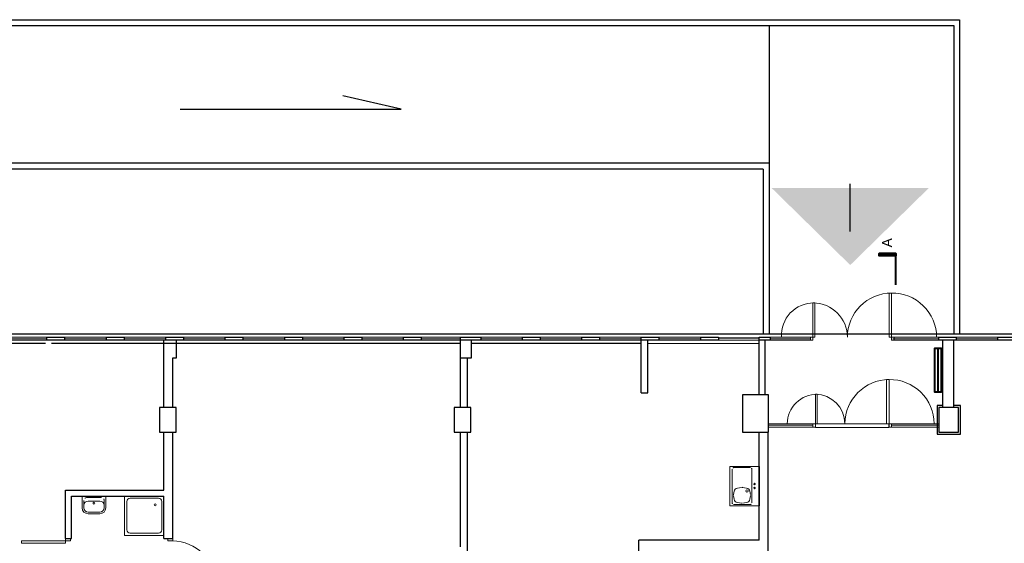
# Model space of a CAD drawing. Header units: millimetres. Extents: x 6612728327 to 6612744462, y 5733542327 to 5733552841.
# Tile 70 of 123: x 6612736881 to 6612738886, y 5733547299 to 5733548364. Entities that reach past the tile are written whole.
import ezdxf

# ---------------------------------------------------------------- set-up
doc = ezdxf.new("R2010")
doc.units = ezdxf.units.MM
doc.header["$MEASUREMENT"] = 0
for name, color, linetype in [('!!!!_SCIANY GRUBE', 7, 'Continuous'), ('A-ARM', 7, 'Continuous'), ('A_AKCENT', 7, 'Continuous'), ('A_SCIANY PROJ. wewn', 7, 'Continuous'), ('dwa_DRZWI', 7, 'Continuous'), ('dwa_funkcja_komunikacja', 7, 'Continuous'), ('dwa_TEXT_50', 7, 'Continuous'), ('INST_CO', 7, 'Continuous'), ('inw_WIDOK', 7, 'Continuous'), ('STOLARKAOKIENNA', 7, 'Continuous'), ('WIDOK', 7, 'Continuous'), ('WYPOSAZ', 7, 'Continuous')]:
    doc.layers.add(name, color=color, linetype=linetype)
doc.styles.add('GENERATED_STYLE_1', font='arial.ttf')

msp = doc.modelspace()

# ---------------------------------------------------------------- hatches: boundary and pattern name
at = {"layer": 'A_AKCENT', "linetype": 'Continuous', "lineweight": 40}
msp.add_hatch(color=7, dxfattribs=at).paths.add_polyline_path([(6612738571.854866, 5733547864.75943), (6612738411.854866, 5733548021.493234), (6612738731.854866, 5733548021.493234)])

# ---------------------------------------------------------------- linework, layer by layer
at = {"layer": '!!!!_SCIANY GRUBE', "color": 7, "lineweight": 30}
for p, q in [((6612737174.516486, 5733547574.844686), (6612737174.516486, 5733547711.844687)), ((6612737174.516486, 5733547574.844686), (6612737174.516486, 5733547711.844687)), ((6612737200.516487, 5733547675.844687), (6612737200.516487, 5733547711.844687)), ((6612737200.516487, 5733547675.844687), (6612737200.516487, 5733547711.844687)), ((6612737778.516487, 5733547675.844687), (6612737778.516487, 5733547711.844687)), ((6612737778.516487, 5733547675.844687), (6612737778.516487, 5733547711.844687)), ((6612737800.516487, 5733547675.844687), (6612737800.516487, 5733547711.844687)), ((6612737800.516487, 5733547675.844687), (6612737800.516487, 5733547711.844687)), ((6612738146.516488, 5733547604.844687), (6612738146.516488, 5733547711.844687)), ((6612738146.516488, 5733547604.844687), (6612738146.516488, 5733547711.844687)), ((6612738159.516488, 5733547604.844687), (6612738159.516488, 5733547711.844687)), ((6612738386.656342, 5733547600.544987), (6612738386.656342, 5733547711.844687)), ((6612738386.656342, 5733547600.544987), (6612738386.656342, 5733547711.844687)), ((6612738398.516489, 5733547600.844687), (6612738398.516489, 5733547711.844687)), ((6612738398.516489, 5733547600.844687), (6612738398.516489, 5733547711.844687)), ((6612738760.516489, 5733547574.844686), (6612738760.516489, 5733547711.844687)), ((6612738760.516489, 5733547574.844686), (6612738760.516489, 5733547711.844687)), ((6612738782.516489, 5733547574.844686), (6612738782.516489, 5733547711.844687)), ((6612738782.516489, 5733547574.844686), (6612738782.516489, 5733547711.844687)), ((6612738159.516488, 5733547604.844687), (6612738159.516488, 5733547705.844687)), ((6612737192.516487, 5733547574.844686), (6612737192.516487, 5733547675.844687)), ((6612737192.516487, 5733547675.844687), (6612737200.516487, 5733547675.844687)), ((6612737192.516487, 5733547574.844686), (6612737192.516487, 5733547675.844687)), ((6612737192.516487, 5733547675.844687), (6612737200.516487, 5733547675.844687)), ((6612737778.516487, 5733547675.844687), (6612737800.516487, 5733547675.844687)), ((6612737778.516487, 5733547675.844687), (6612737800.516487, 5733547675.844687)), ((6612737174.516486, 5733547406.844686), (6612737174.516486, 5733547524.844686)), ((6612737174.516486, 5733547406.844686), (6612737174.516486, 5733547524.844686)), ((6612737192.516487, 5733547308.844686), (6612737192.516487, 5733547524.844686)), ((6612737192.516487, 5733547308.844686), (6612737192.516487, 5733547524.844686)), ((6612738386.565066, 5733547304.844686), (6612738386.565066, 5733547524.844686)), ((6612738386.565066, 5733547304.844686), (6612738386.565066, 5733547524.844686)), ((6612738386.565066, 5733547304.844686), (6612738386.565066, 5733547524.844686)), ((6612738386.565066, 5733547304.844686), (6612738386.565066, 5733547524.844686)), ((6612738404.516489, 5733547147.844687), (6612738404.516489, 5733547524.844686)), ((6612738404.516489, 5733547180.844686), (6612738404.516489, 5733547524.844686)), ((6612737174.516486, 5733547308.844686), (6612737174.516486, 5733547394.844687)), ((6612737174.516486, 5733547308.844686), (6612737174.516486, 5733547394.844687)), ((6612738141.656342, 5733547269.844686), (6612738141.656342, 5733547304.844686)), ((6612738386.565066, 5733547304.844686), (6612738141.656342, 5733547304.844686)), ((6612738141.656342, 5733547269.844686), (6612738141.656342, 5733547304.844686)), ((6612738386.565066, 5733547304.844686), (6612738141.656342, 5733547304.844686))]:
    msp.add_line(p, q, dxfattribs=at)
for points in [[(6612736972.516486, 5733547711.844687), (6612736936.516486, 5733547711.844687), (6612736936.516486, 5733547717.844687), (6612736972.516486, 5733547717.844687)], [(6612736972.516486, 5733547711.844687), (6612736936.516486, 5733547711.844687), (6612736936.516486, 5733547717.844687), (6612736972.516486, 5733547717.844687)], [(6612737093.516486, 5733547711.844687), (6612737057.516487, 5733547711.844687), (6612737057.516487, 5733547717.844687), (6612737093.516486, 5733547717.844687)], [(6612737093.516486, 5733547711.844687), (6612737057.516487, 5733547711.844687), (6612737057.516487, 5733547717.844687), (6612737093.516486, 5733547717.844687)], [(6612737214.516486, 5733547711.844687), (6612737178.516486, 5733547711.844687), (6612737178.516486, 5733547717.844687), (6612737214.516486, 5733547717.844687)], [(6612737214.516486, 5733547711.844687), (6612737178.516486, 5733547711.844687), (6612737178.516486, 5733547717.844687), (6612737214.516486, 5733547717.844687)], [(6612737335.516487, 5733547711.844687), (6612737299.516487, 5733547711.844687), (6612737299.516487, 5733547717.844687), (6612737335.516487, 5733547717.844687)], [(6612737335.516487, 5733547711.844687), (6612737299.516487, 5733547711.844687), (6612737299.516487, 5733547717.844687), (6612737335.516487, 5733547717.844687)], [(6612737456.516486, 5733547711.844687), (6612737420.516487, 5733547711.844687), (6612737420.516487, 5733547717.844687), (6612737456.516486, 5733547717.844687)], [(6612737456.516486, 5733547711.844687), (6612737420.516487, 5733547711.844687), (6612737420.516487, 5733547717.844687), (6612737456.516486, 5733547717.844687)], [(6612737577.516487, 5733547711.844687), (6612737541.516487, 5733547711.844687), (6612737541.516487, 5733547717.844687), (6612737577.516487, 5733547717.844687)], [(6612737577.516487, 5733547711.844687), (6612737541.516487, 5733547711.844687), (6612737541.516487, 5733547717.844687), (6612737577.516487, 5733547717.844687)], [(6612737698.516487, 5733547711.844687), (6612737662.516487, 5733547711.844687), (6612737662.516487, 5733547717.844687), (6612737698.516487, 5733547717.844687)], [(6612737698.516487, 5733547711.844687), (6612737662.516487, 5733547711.844687), (6612737662.516487, 5733547717.844687), (6612737698.516487, 5733547717.844687)], [(6612737819.516488, 5733547711.844687), (6612737778.516487, 5733547711.844687), (6612737778.516487, 5733547717.844687), (6612737819.516488, 5733547717.844687)], [(6612737819.516488, 5733547711.844687), (6612737778.516487, 5733547711.844687), (6612737778.516487, 5733547717.844687), (6612737819.516488, 5733547717.844687)], [(6612737940.516487, 5733547711.844687), (6612737904.516488, 5733547711.844687), (6612737904.516488, 5733547717.844687), (6612737940.516487, 5733547717.844687)], [(6612737940.516487, 5733547711.844687), (6612737904.516488, 5733547711.844687), (6612737904.516488, 5733547717.844687), (6612737940.516487, 5733547717.844687)], [(6612738061.516488, 5733547711.844687), (6612738025.516487, 5733547711.844687), (6612738025.516487, 5733547717.844687), (6612738061.516488, 5733547717.844687)], [(6612738061.516488, 5733547711.844687), (6612738025.516487, 5733547711.844687), (6612738025.516487, 5733547717.844687), (6612738061.516488, 5733547717.844687)], [(6612738182.516488, 5733547711.844687), (6612738146.516488, 5733547711.844687), (6612738146.516488, 5733547717.844687), (6612738182.516488, 5733547717.844687)], [(6612738182.516488, 5733547711.844687), (6612738146.516488, 5733547711.844687), (6612738146.516488, 5733547717.844687), (6612738182.516488, 5733547717.844687)], [(6612738303.516488, 5733547711.844687), (6612738267.516488, 5733547711.844687), (6612738267.516488, 5733547717.844687), (6612738303.516488, 5733547717.844687)], [(6612738303.516488, 5733547711.844687), (6612738267.516488, 5733547711.844687), (6612738267.516488, 5733547717.844687), (6612738303.516488, 5733547717.844687)], [(6612738408.516488, 5733547711.844687), (6612738386.656342, 5733547711.844687), (6612738386.656342, 5733547717.844687), (6612738408.516488, 5733547717.844687)], [(6612738408.516488, 5733547711.844687), (6612738386.656342, 5733547711.844687), (6612738386.656342, 5733547717.844687), (6612738408.516488, 5733547717.844687)], [(6612738787.516489, 5733547711.844687), (6612738752.516488, 5733547711.844687), (6612738752.516488, 5733547717.844687), (6612738787.516489, 5733547717.844687)], [(6612738787.516489, 5733547711.844687), (6612738752.516488, 5733547711.844687), (6612738752.516488, 5733547717.844687), (6612738787.516489, 5733547717.844687)], [(6612738787.516489, 5733547711.844687), (6612738752.516488, 5733547711.844687), (6612738752.516488, 5733547717.844687), (6612738787.516489, 5733547717.844687)], [(6612738787.516489, 5733547711.844687), (6612738752.516488, 5733547711.844687), (6612738752.516488, 5733547717.844687), (6612738787.516489, 5733547717.844687)], [(6612738908.516489, 5733547711.844687), (6612738872.516489, 5733547711.844687), (6612738872.516489, 5733547717.844687), (6612738908.516489, 5733547717.844687)], [(6612738908.516489, 5733547711.844687), (6612738872.516489, 5733547711.844687), (6612738872.516489, 5733547717.844687), (6612738908.516489, 5733547717.844687)], [(6612738352.516488, 5733547524.844686), (6612738405.516488, 5733547524.844686), (6612738405.516488, 5733547600.844687), (6612738352.516488, 5733547600.844687)], [(6612738352.516488, 5733547524.844686), (6612738405.516488, 5733547524.844686), (6612738405.516488, 5733547600.844687), (6612738352.516488, 5733547600.844687)], [(6612737165.516487, 5733547524.844686), (6612737199.516487, 5733547524.844686), (6612737199.516487, 5733547574.844686), (6612737165.516487, 5733547574.844686)], [(6612737165.516487, 5733547524.844686), (6612737199.516487, 5733547524.844686), (6612737199.516487, 5733547574.844686), (6612737165.516487, 5733547574.844686)], [(6612737765.516487, 5733547524.844686), (6612737799.516487, 5733547524.844686), (6612737799.516487, 5733547574.844686), (6612737765.516487, 5733547574.844686)], [(6612737765.516487, 5733547524.844686), (6612737799.516487, 5733547524.844686), (6612737799.516487, 5733547574.844686), (6612737765.516487, 5733547574.844686)], [(6612738752.516488, 5733547524.844686), (6612738792.516489, 5733547524.844686), (6612738792.516489, 5733547574.844686), (6612738752.516488, 5733547574.844686)], [(6612738752.516488, 5733547524.844686), (6612738792.516489, 5733547524.844686), (6612738792.516489, 5733547574.844686), (6612738752.516488, 5733547574.844686)]]:
    msp.add_lwpolyline(points, close=True, dxfattribs=at)
for points in [[(6612738386.565066, 5733547600.844687), (6612738386.656342, 5733547711.844687)], [(6612737778.516487, 5733547574.844686), (6612737778.516487, 5733547675.844687)], [(6612737792.565065, 5733547574.844686), (6612737792.565065, 5733547675.844687)], [(6612738146.516488, 5733547604.844687), (6612738159.516488, 5733547604.844687)], [(6612738146.516488, 5733547604.844687), (6612738159.516488, 5733547604.844687)], [(6612738760.516489, 5733547578.844687), (6612738748.516489, 5733547578.844687), (6612738748.516489, 5733547520.844687), (6612738796.516489, 5733547520.844687), (6612738796.516489, 5733547578.844687), (6612738782.516489, 5733547578.844687)], [(6612737778.516487, 5733547291.844687), (6612737778.516487, 5733547524.844686)], [(6612737792.565065, 5733547174.844686), (6612737792.565065, 5733547524.844686)], [(6612738386.565066, 5733547336.448327), (6612738386.565066, 5733547524.844686)], [(6612738386.565066, 5733547336.448327), (6612738386.565066, 5733547524.844686)], [(6612736974.516486, 5733547308.844686), (6612736974.516486, 5733547406.844686), (6612737174.516486, 5733547406.844686)], [(6612736986.516486, 5733547308.844686), (6612736986.516486, 5733547394.844686), (6612737174.516486, 5733547394.844686)], [(6612736974.516486, 5733547308.844686), (6612736986.516486, 5733547308.844686)], [(6612737174.516486, 5733547308.844686), (6612737192.516487, 5733547308.844686)]]:
    msp.add_lwpolyline(points, dxfattribs=at)
at = {"layer": 'A-ARM', "color": 7, "lineweight": 18}
for p, q in [((6612738327.012122, 5733547375.29174), (6612738327.012122, 5733547455.29174)), ((6612738327.012122, 5733547455.29174), (6612738387.012121, 5733547455.29174)), ((6612738327.012122, 5733547375.29174), (6612738327.012122, 5733547455.29174)), ((6612738327.012122, 5733547455.29174), (6612738387.012121, 5733547455.29174)), ((6612738331.512121, 5733547449.79174), (6612738331.512121, 5733547380.79174)), ((6612738331.512121, 5733547449.79174), (6612738331.512121, 5733547380.79174)), ((6612738368.512121, 5733547452.791741), (6612738334.512121, 5733547452.791741)), ((6612738368.512121, 5733547452.791741), (6612738334.512121, 5733547452.791741)), ((6612738371.512122, 5733547449.79174), (6612738371.512122, 5733547380.79174)), ((6612738371.512122, 5733547449.79174), (6612738371.512122, 5733547380.79174)), ((6612738387.012121, 5733547455.29174), (6612738387.012121, 5733547375.29174)), ((6612738387.012121, 5733547455.29174), (6612738387.012121, 5733547375.29174)), ((6612738342.061494, 5733547411.216637), (6612738350.19693, 5733547412.572542)), ((6612738342.061494, 5733547411.216637), (6612738350.19693, 5733547412.572542)), ((6612738352.827313, 5733547412.572542), (6612738360.962749, 5733547411.216637)), ((6612738352.827313, 5733547412.572542), (6612738360.962749, 5733547411.216637)), ((6612738359.575332, 5733547411.447872), (6612738359.575406, 5733547411.447861)), ((6612738359.575332, 5733547411.447872), (6612738359.575406, 5733547411.447861)), ((6612737094.516486, 5733547314.844686), (6612737094.516486, 5733547394.844686)), ((6612737094.516486, 5733547394.844686), (6612737174.516486, 5733547394.844686)), ((6612737105.627598, 5733547390.400241), (6612737163.405375, 5733547390.400241)), ((6612737174.516486, 5733547394.844686), (6612737174.516486, 5733547314.844686)), ((6612738334.272319, 5733547397.972824), (6612738335.505726, 5733547404.756569)), ((6612738334.272319, 5733547397.972824), (6612738335.505726, 5733547404.756569)), ((6612738335.505726, 5733547388.326914), (6612738334.272319, 5733547395.110658)), ((6612738335.505726, 5733547388.326914), (6612738334.272319, 5733547395.110658)), ((6612738367.518517, 5733547404.756569), (6612738368.751925, 5733547397.972824)), ((6612738367.518517, 5733547404.756569), (6612738368.751925, 5733547397.972824)), ((6612738368.751925, 5733547395.110658), (6612738367.518517, 5733547388.326914)), ((6612738368.751925, 5733547395.110658), (6612738367.518517, 5733547388.326914)), ((6612737098.960931, 5733547325.955797), (6612737098.960931, 5733547383.733574)), ((6612737170.072042, 5733547383.733574), (6612737170.072042, 5733547325.955797)), ((6612738387.012121, 5733547375.29174), (6612738327.012122, 5733547375.29174)), ((6612738387.012121, 5733547375.29174), (6612738327.012122, 5733547375.29174)), ((6612738368.512121, 5733547377.791741), (6612738334.512121, 5733547377.791741)), ((6612738368.512121, 5733547377.791741), (6612738334.512121, 5733547377.791741)), ((6612738350.19693, 5733547380.51094), (6612738342.061494, 5733547381.866845)), ((6612738350.19693, 5733547380.51094), (6612738342.061494, 5733547381.866845)), ((6612738360.962749, 5733547381.866845), (6612738352.827313, 5733547380.51094)), ((6612738360.962749, 5733547381.866845), (6612738352.827313, 5733547380.51094)), ((6612737174.516486, 5733547314.844686), (6612737094.516486, 5733547314.844686)), ((6612737163.405375, 5733547319.28913), (6612737105.627598, 5733547319.28913))]:
    msp.add_line(p, q, dxfattribs=at)
for centre, radius in [((6612738361.512121, 5733547405.291741), 2.5), ((6612738361.512121, 5733547405.291741), 2.5), ((6612738377.012122, 5733547419.29174), 1.5), ((6612738377.012122, 5733547419.29174), 1.5), ((6612738377.012122, 5733547411.291741), 1.5), ((6612738377.012122, 5733547411.291741), 1.5), ((6612737156.738709, 5733547377.066909), 2.222222)]:
    msp.add_circle(centre, radius, dxfattribs=at)
for centre, radius, start, end in [((6612738334.512121, 5733547449.791741), 3, 90, 180), ((6612738334.512121, 5733547449.791741), 3, 90, 180), ((6612738368.512121, 5733547449.79174), 3, 0, 90), ((6612738368.512121, 5733547449.79174), 3, 0, 90), ((6612738343.376686, 5733547403.325484), 8, 99.462052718, 169.694860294), ((6612738343.376686, 5733547403.325484), 8, 99.462052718, 169.694860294), ((6612738351.512122, 5733547404.681391), 8, 80.537947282, 99.462052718), ((6612738351.512122, 5733547404.681391), 8, 80.537947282, 99.462052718), ((6612738359.647557, 5733547403.325484), 8, 10.305139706, 80.537947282), ((6612738359.647557, 5733547403.325484), 8, 10.305139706, 80.537947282), ((6612737105.627598, 5733547383.733574), 6.666667, 90, 180), ((6612737163.405375, 5733547383.733574), 6.666667, 0, 90), ((6612738342.143278, 5733547396.54174), 8, 169.695397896, 190.304602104), ((6612738342.143278, 5733547396.54174), 8, 169.695397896, 190.304602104), ((6612738343.376686, 5733547389.757998), 8, 190.305139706, 260.537947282), ((6612738343.376686, 5733547389.757998), 8, 190.305139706, 260.537947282), ((6612738359.647557, 5733547389.757998), 8, 279.462052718, 349.694860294), ((6612738359.647557, 5733547389.757998), 8, 279.462052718, 349.694860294), ((6612738360.880965, 5733547396.54174), 8, 349.695397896, 10.304602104), ((6612738360.880965, 5733547396.54174), 8, 349.695397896, 10.304602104), ((6612738334.512121, 5733547380.79174), 3, 180, 270), ((6612738334.512121, 5733547380.79174), 3, 180, 270), ((6612738351.512122, 5733547388.40209), 8, 260.537947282, 279.462052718), ((6612738351.512122, 5733547388.40209), 8, 260.537947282, 279.462052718), ((6612738368.512122, 5733547380.791741), 3, 270, 0), ((6612738368.512122, 5733547380.791741), 3, 270, 0), ((6612737105.627598, 5733547325.955797), 6.666667, 180, 270), ((6612737163.405375, 5733547325.955797), 6.666667, 270, 0)]:
    msp.add_arc(centre, radius, start, end, dxfattribs=at)
at = {"layer": 'A_SCIANY PROJ. wewn', "color": 7, "lineweight": 30, "flags": 128}
msp.add_lwpolyline([(6612738571.854866, 5733547932.762307), (6612738571.854866, 5733548029.679443)], dxfattribs=at)
at = {"layer": 'dwa_DRZWI', "color": 7, "lineweight": 20}
for p, q in [((6612738651.016488, 5733547717.844668), (6612738651.016167, 5733547807.844687)), ((6612738656.016167, 5733547807.844687), (6612738656.016488, 5733547717.844687)), ((6612738496.016739, 5733547787.844687), (6612738496.016489, 5733547717.844687)), ((6612738499.905377, 5733547717.844672), (6612738499.905628, 5733547787.844687)), ((6612738491.016488, 5733547717.844687), (6612738408.516488, 5733547717.844687)), ((6612738491.016488, 5733547717.844687), (6612738408.516488, 5733547717.844687)), ((6612738491.016488, 5733547714.844687), (6612738408.516488, 5733547714.844687)), ((6612738491.016488, 5733547714.844687), (6612738408.516488, 5733547714.844687)), ((6612738491.016488, 5733547711.844687), (6612738408.516488, 5733547711.844687)), ((6612738491.016488, 5733547711.844687), (6612738408.516488, 5733547711.844687)), ((6612738496.016489, 5733547717.844687), (6612738499.905377, 5733547717.844672)), ((6612738656.016488, 5733547717.844687), (6612738651.016488, 5733547717.844668)), ((6612738752.516488, 5733547717.844687), (6612738658.516489, 5733547717.844687)), ((6612738752.516488, 5733547717.844687), (6612738658.516489, 5733547717.844687)), ((6612738752.516488, 5733547714.844687), (6612738658.516489, 5733547714.844687)), ((6612738752.516488, 5733547714.844687), (6612738658.516489, 5733547714.844687)), ((6612738752.516488, 5733547711.844687), (6612738658.516489, 5733547711.844687)), ((6612738752.516488, 5733547711.844687), (6612738658.516489, 5733547711.844687)), ((6612738646.016489, 5733547541.844668), (6612738646.016167, 5733547631.844686)), ((6612738651.016167, 5733547631.844686), (6612738651.016488, 5733547541.844686)), ((6612738501.016703, 5733547601.844697), (6612738501.016489, 5733547541.844696)), ((6612738504.349822, 5733547541.844685), (6612738504.350037, 5733547601.844697)), ((6612738501.016489, 5733547541.844686), (6612738405.516488, 5733547541.844686)), ((6612738501.016489, 5733547541.844686), (6612738405.516488, 5733547541.844686)), ((6612738496.016489, 5733547538.844687), (6612738405.516488, 5733547538.844687)), ((6612738501.016489, 5733547534.844687), (6612738405.516488, 5733547534.844687)), ((6612738501.016489, 5733547534.844687), (6612738405.516488, 5733547534.844687)), ((6612738501.016489, 5733547541.844696), (6612738504.349822, 5733547541.844685)), ((6612738651.016488, 5733547541.844686), (6612738646.016489, 5733547541.844668)), ((6612738752.516488, 5733547541.844686), (6612738651.016488, 5733547541.844686)), ((6612738752.516488, 5733547541.844686), (6612738651.016488, 5733547541.844686)), ((6612738752.516488, 5733547534.844687), (6612738651.016488, 5733547534.844687)), ((6612738752.516488, 5733547534.844687), (6612738651.016488, 5733547534.844687)), ((6612738752.516488, 5733547538.844687), (6612738656.016488, 5733547538.844687)), ((6612738752.516488, 5733547538.844687), (6612738656.016488, 5733547538.844687))]:
    msp.add_line(p, q, dxfattribs=at)
for points in [[(6612738651.016167, 5733547807.844687), (6612738656.016167, 5733547807.844687)], [(6612738499.905628, 5733547787.844687), (6612738496.016739, 5733547787.844687)], [(6612738491.016488, 5733547717.844687), (6612738491.016488, 5733547711.844687)], [(6612738661.016488, 5733547717.844687), (6612738661.016488, 5733547711.844687)], [(6612738646.016167, 5733547631.844686), (6612738651.016167, 5733547631.844686)], [(6612738504.350037, 5733547601.844697), (6612738501.016703, 5733547601.844697)], [(6612738656.016488, 5733547541.844686), (6612738656.016488, 5733547534.844687)]]:
    msp.add_lwpolyline(points, dxfattribs=at)
for points in [[(6612738491.016488, 5733547711.844687), (6612738491.016488, 5733547717.844687), (6612738496.016489, 5733547717.844687), (6612738496.016489, 5733547711.844687)], [(6612738656.016488, 5733547711.844687), (6612738656.016488, 5733547717.844687), (6612738661.016488, 5733547717.844687), (6612738661.016488, 5733547711.844687)], [(6612738496.016489, 5733547534.844687), (6612738496.016489, 5733547541.844686), (6612738501.016489, 5733547541.844686), (6612738501.016489, 5733547534.844687)], [(6612738651.016488, 5733547534.844687), (6612738651.016488, 5733547541.844686), (6612738656.016488, 5733547541.844686), (6612738656.016488, 5733547534.844687)], [(6612736974.516486, 5733547308.844667), (6612736984.516487, 5733547308.844686), (6612736984.516495, 5733547303.844686), (6612736974.516495, 5733547303.844668)], [(6612737192.516316, 5733547303.844686), (6612737182.516316, 5733547303.844668), (6612737182.516308, 5733547308.844667), (6612737192.516308, 5733547308.844686)], [(6612736884.472898, 5733547303.844507), (6612736974.516495, 5733547303.844668), (6612736974.516504, 5733547298.844668), (6612736884.472907, 5733547298.844507)]]:
    msp.add_lwpolyline(points, close=True, dxfattribs=at)
for centre, radius, start, end in [((6612738656.016488, 5733547717.844687), 90, 90, 180), ((6612738657.579339, 5733547717.823558), 90.034725, 0.173760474, 90.995069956), ((6612738497.573823, 5733547722.268131), 65.577699, 89.6617678, 183.67224831), ((6612738496.016488, 5733547717.844687), 70, 0, 90), ((6612738651.016488, 5733547541.844686), 90, 90, 180), ((6612738652.579339, 5733547541.823531), 90.034725, 0.173760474, 90.995069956), ((6612738503.743976, 5733547541.844574), 60, 89.004930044, 179.826239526), ((6612738501.016488, 5733547541.844697), 60, 0, 90), ((6612737189.423148, 5733547210.370453), 93.525397, 5.237022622, 88.104682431)]:
    msp.add_arc(centre, radius, start, end, dxfattribs=at)
at = {"layer": 'dwa_funkcja_komunikacja', "color": 7, "lineweight": 18}
msp.add_lwpolyline([(6612738650.470517, 5733547542.101957), (6612738500.798838, 5733547542.101957), (6612738500.798838, 5733547534.617123), (6612738650.470517, 5733547534.617123)], close=True, dxfattribs=at)
at = {"layer": 'dwa_TEXT_50', "color": 7, "lineweight": 40}
msp.add_lwpolyline([(6612738664.565747, 5733547824.871577), (6612738664.565648, 5733547888.221732), (6612738630.52141, 5733547888.22168)], dxfattribs=at)
msp.add_lwpolyline([(6612738664.565648, 5733547888.221732), (6612738664.565655, 5733547883.361849), (6612738630.521418, 5733547883.361795), (6612738630.52141, 5733547888.22168)], close=True, dxfattribs=at)
at = {"layer": 'INST_CO', "color": 7, "lineweight": 40}
msp.add_lwpolyline([(6612738750.625799, 5733547606.654656), (6612738757.735109, 5733547606.654656), (6612738757.735109, 5733547695.055834), (6612738743.516489, 5733547695.055834), (6612738743.516489, 5733547606.654656), (6612738750.625799, 5733547606.654656), (6612738750.625799, 5733547695.055834)], dxfattribs=at)
at = {"layer": 'inw_WIDOK', "color": 7, "lineweight": 30}
for p, q in [((6612736576.516485, 5733548363.844687), (6612738794.516489, 5733548363.844687)), ((6612736576.516485, 5733548351.844687), (6612738782.516488, 5733548351.844687)), ((6612738782.516488, 5733548351.844687), (6612738782.516488, 5733547724.844687)), ((6612738794.516489, 5733548363.844687), (6612738794.516489, 5733547724.844687)), ((6612738406.516488, 5733548071.844687), (6612736576.516485, 5733548071.844687)), ((6612738406.516488, 5733548071.844687), (6612738406.516488, 5733547724.844687)), ((6612738394.516488, 5733548059.844687), (6612736576.516485, 5733548059.844687)), ((6612738394.516488, 5733548059.844687), (6612738394.516488, 5733547724.844687))]:
    msp.add_line(p, q, dxfattribs=at)
at = {"layer": 'inw_WIDOK', "color": 7, "lineweight": 18}
msp.add_line((6612738406.516488, 5733548351.844687), (6612738406.516488, 5733548071.844687), dxfattribs=at)
at = {"layer": 'inw_WIDOK', "color": 7, "flags": 128}
msp.add_lwpolyline([(6612737207.789583, 5733548182.148584), (6612737657.485327, 5733548182.148584), (6612737538.813932, 5733548208.822907)], dxfattribs=at)
at = {"layer": 'STOLARKAOKIENNA', "color": 7, "lineweight": 18}
for p, q in [((6612736936.516486, 5733547717.844687), (6612736851.516486, 5733547717.844687)), ((6612736936.516486, 5733547717.844687), (6612736851.516486, 5733547717.844687)), ((6612736936.516486, 5733547714.844687), (6612736851.516486, 5733547714.844687)), ((6612736936.516486, 5733547714.844687), (6612736851.516486, 5733547714.844687)), ((6612736936.516486, 5733547711.844687), (6612736851.516486, 5733547711.844687)), ((6612736936.516486, 5733547711.844687), (6612736851.516486, 5733547711.844687)), ((6612737057.516487, 5733547717.844687), (6612736972.516486, 5733547717.844687)), ((6612737057.516487, 5733547717.844687), (6612736972.516486, 5733547717.844687)), ((6612737057.516487, 5733547714.844687), (6612736972.516486, 5733547714.844687)), ((6612737057.516487, 5733547714.844687), (6612736972.516486, 5733547714.844687)), ((6612737057.516487, 5733547711.844687), (6612736972.516486, 5733547711.844687)), ((6612737057.516487, 5733547711.844687), (6612736972.516486, 5733547711.844687)), ((6612737178.516486, 5733547717.844687), (6612737093.516486, 5733547717.844687)), ((6612737178.516486, 5733547717.844687), (6612737093.516486, 5733547717.844687)), ((6612737178.516486, 5733547714.844687), (6612737093.516486, 5733547714.844687)), ((6612737178.516486, 5733547714.844687), (6612737093.516486, 5733547714.844687)), ((6612737178.516486, 5733547711.844687), (6612737093.516486, 5733547711.844687)), ((6612737178.516486, 5733547711.844687), (6612737093.516486, 5733547711.844687)), ((6612737299.516487, 5733547717.844687), (6612737214.516486, 5733547717.844687)), ((6612737299.516487, 5733547717.844687), (6612737214.516486, 5733547717.844687)), ((6612737299.516487, 5733547714.844687), (6612737214.516486, 5733547714.844687)), ((6612737299.516487, 5733547714.844687), (6612737214.516486, 5733547714.844687)), ((6612737299.516487, 5733547711.844687), (6612737214.516486, 5733547711.844687)), ((6612737299.516487, 5733547711.844687), (6612737214.516486, 5733547711.844687)), ((6612737420.516487, 5733547717.844687), (6612737335.516487, 5733547717.844687)), ((6612737420.516487, 5733547717.844687), (6612737335.516487, 5733547717.844687)), ((6612737420.516487, 5733547714.844687), (6612737335.516487, 5733547714.844687)), ((6612737420.516487, 5733547714.844687), (6612737335.516487, 5733547714.844687)), ((6612737420.516487, 5733547711.844687), (6612737335.516487, 5733547711.844687)), ((6612737420.516487, 5733547711.844687), (6612737335.516487, 5733547711.844687)), ((6612737541.516487, 5733547717.844687), (6612737456.516486, 5733547717.844687)), ((6612737541.516487, 5733547717.844687), (6612737456.516486, 5733547717.844687)), ((6612737541.516487, 5733547714.844687), (6612737456.516486, 5733547714.844687)), ((6612737541.516487, 5733547714.844687), (6612737456.516486, 5733547714.844687)), ((6612737541.516487, 5733547711.844687), (6612737456.516486, 5733547711.844687)), ((6612737541.516487, 5733547711.844687), (6612737456.516486, 5733547711.844687)), ((6612737662.516487, 5733547717.844687), (6612737577.516487, 5733547717.844687)), ((6612737662.516487, 5733547717.844687), (6612737577.516487, 5733547717.844687)), ((6612737662.516487, 5733547714.844687), (6612737577.516487, 5733547714.844687)), ((6612737662.516487, 5733547714.844687), (6612737577.516487, 5733547714.844687)), ((6612737662.516487, 5733547711.844687), (6612737577.516487, 5733547711.844687)), ((6612737662.516487, 5733547711.844687), (6612737577.516487, 5733547711.844687)), ((6612737778.516487, 5733547717.844687), (6612737698.516487, 5733547717.844687)), ((6612737778.516487, 5733547717.844687), (6612737698.516487, 5733547717.844687)), ((6612737778.516487, 5733547714.844687), (6612737698.516487, 5733547714.844687)), ((6612737778.516487, 5733547714.844687), (6612737698.516487, 5733547714.844687)), ((6612737778.516487, 5733547711.844687), (6612737698.516487, 5733547711.844687)), ((6612737778.516487, 5733547711.844687), (6612737698.516487, 5733547711.844687)), ((6612737904.516488, 5733547717.844687), (6612737819.516488, 5733547717.844687)), ((6612737904.516488, 5733547717.844687), (6612737819.516488, 5733547717.844687)), ((6612737904.516488, 5733547714.844687), (6612737819.516488, 5733547714.844687)), ((6612737904.516488, 5733547714.844687), (6612737819.516488, 5733547714.844687)), ((6612737904.516488, 5733547711.844687), (6612737819.516488, 5733547711.844687)), ((6612737904.516488, 5733547711.844687), (6612737819.516488, 5733547711.844687)), ((6612738025.516487, 5733547717.844687), (6612737940.516487, 5733547717.844687)), ((6612738025.516487, 5733547717.844687), (6612737940.516487, 5733547717.844687)), ((6612738025.516487, 5733547714.844687), (6612737940.516487, 5733547714.844687)), ((6612738025.516487, 5733547714.844687), (6612737940.516487, 5733547714.844687)), ((6612738025.516487, 5733547711.844687), (6612737940.516487, 5733547711.844687)), ((6612738025.516487, 5733547711.844687), (6612737940.516487, 5733547711.844687)), ((6612738146.516488, 5733547717.844687), (6612738061.516488, 5733547717.844687)), ((6612738146.516488, 5733547717.844687), (6612738061.516488, 5733547717.844687)), ((6612738146.516488, 5733547714.844687), (6612738061.516488, 5733547714.844687)), ((6612738146.516488, 5733547714.844687), (6612738061.516488, 5733547714.844687)), ((6612738146.516488, 5733547711.844687), (6612738061.516488, 5733547711.844687)), ((6612738146.516488, 5733547711.844687), (6612738061.516488, 5733547711.844687)), ((6612738267.516488, 5733547717.844687), (6612738182.516488, 5733547717.844687)), ((6612738267.516488, 5733547717.844687), (6612738182.516488, 5733547717.844687)), ((6612738267.516488, 5733547714.844687), (6612738182.516488, 5733547714.844687)), ((6612738267.516488, 5733547714.844687), (6612738182.516488, 5733547714.844687)), ((6612738267.516488, 5733547711.844687), (6612738182.516488, 5733547711.844687)), ((6612738267.516488, 5733547711.844687), (6612738182.516488, 5733547711.844687)), ((6612738386.656342, 5733547717.544987), (6612738303.516488, 5733547717.844687)), ((6612738386.656342, 5733547717.544987), (6612738303.516488, 5733547717.844687)), ((6612738386.656342, 5733547714.544987), (6612738303.516488, 5733547714.844687)), ((6612738386.656342, 5733547714.544987), (6612738303.516488, 5733547714.844687)), ((6612738386.656342, 5733547711.544987), (6612738303.516488, 5733547711.844687)), ((6612738386.656342, 5733547711.544987), (6612738303.516488, 5733547711.844687)), ((6612738872.516489, 5733547717.844687), (6612738787.516489, 5733547717.844687)), ((6612738872.516489, 5733547717.844687), (6612738787.516489, 5733547717.844687)), ((6612738872.516489, 5733547714.844687), (6612738787.516489, 5733547714.844687)), ((6612738872.516489, 5733547714.844687), (6612738787.516489, 5733547714.844687)), ((6612738872.516489, 5733547711.844687), (6612738787.516489, 5733547711.844687)), ((6612738872.516489, 5733547711.844687), (6612738787.516489, 5733547711.844687))]:
    msp.add_line(p, q, dxfattribs=at)
at = {"layer": 'WIDOK', "color": 7}
for p, q in [((6612736576.516485, 5733548363.844687), (6612738794.516489, 5733548363.844687)), ((6612736576.516485, 5733548351.844687), (6612738782.516489, 5733548351.844687)), ((6612738406.516488, 5733548351.844687), (6612738406.516488, 5733548071.844687)), ((6612738406.516488, 5733548351.844687), (6612738406.516488, 5733548071.844687)), ((6612738406.516488, 5733548351.844687), (6612738406.516488, 5733548071.844687)), ((6612738782.516489, 5733548351.844687), (6612738782.516489, 5733547724.844687)), ((6612738782.516489, 5733548351.844687), (6612738782.516489, 5733547724.844687)), ((6612738782.516489, 5733548351.844687), (6612738782.516489, 5733547724.844687)), ((6612738794.516489, 5733548363.844687), (6612738794.516489, 5733547724.844687)), ((6612738794.516489, 5733548363.844687), (6612738794.516489, 5733547724.844687)), ((6612738794.516489, 5733548363.844687), (6612738794.516489, 5733547724.844687)), ((6612738406.516488, 5733548071.844687), (6612736576.516485, 5733548071.844687)), ((6612738406.516488, 5733548071.844687), (6612736576.516485, 5733548071.844687)), ((6612738406.516488, 5733548071.844687), (6612736576.516485, 5733548071.844687)), ((6612738406.516488, 5733548071.844687), (6612738406.516488, 5733547724.844687)), ((6612738406.516488, 5733548071.844687), (6612738406.516488, 5733547724.844687)), ((6612738406.516488, 5733548071.844687), (6612738406.516488, 5733547724.844687)), ((6612738394.516488, 5733548059.844687), (6612736576.516485, 5733548059.844687)), ((6612738394.516488, 5733548059.844687), (6612736576.516485, 5733548059.844687)), ((6612738394.516488, 5733548059.844687), (6612736576.516485, 5733548059.844687)), ((6612738394.516488, 5733548059.844687), (6612738394.516488, 5733547724.844687)), ((6612738394.516488, 5733548059.844687), (6612738394.516488, 5733547724.844687)), ((6612738394.516488, 5733548059.844687), (6612738394.516488, 5733547724.844687)), ((6612731344.516478, 5733547724.844687), (6612743410.516496, 5733547724.844687)), ((6612731344.516478, 5733547724.844687), (6612743413.516496, 5733547724.844687)), ((6612738394.516488, 5733547724.844687), (6612738794.516489, 5733547724.844687)), ((6612736600.516485, 5733547705.844687), (6612736933.516487, 5733547705.844687)), ((6612736600.516485, 5733547705.844687), (6612736933.516487, 5733547705.844687)), ((6612736945.516486, 5733547705.844687), (6612737420.516487, 5733547705.844687)), ((6612736945.516486, 5733547705.844687), (6612737420.516487, 5733547705.844687)), ((6612737200.516487, 5733547705.844687), (6612737778.516487, 5733547705.844687)), ((6612737200.516487, 5733547705.844687), (6612737778.516487, 5733547705.844687)), ((6612737436.516487, 5733547705.844687), (6612737523.516487, 5733547705.844687)), ((6612737436.516487, 5733547705.844687), (6612737523.516487, 5733547705.844687)), ((6612737800.516487, 5733547705.844687), (6612738104.016488, 5733547705.844687)), ((6612737800.516487, 5733547705.844687), (6612738104.016488, 5733547705.844687)), ((6612738034.516488, 5733547705.844687), (6612738146.516488, 5733547705.844687)), ((6612738034.516488, 5733547705.844687), (6612738146.516488, 5733547705.844687)), ((6612738159.516488, 5733547705.844687), (6612738386.656342, 5733547705.544987)), ((6612738159.516488, 5733547705.844687), (6612738386.656342, 5733547705.544987))]:
    msp.add_line(p, q, dxfattribs=at)
msp.add_lwpolyline([(6612737207.789583, 5733548182.148584), (6612737657.485327, 5733548182.148584), (6612737538.813932, 5733548208.822907)], dxfattribs=at)
at = {"layer": 'WYPOSAZ', "color": 7, "lineweight": 18}
for p, q in [((6612737008.232759, 5733547394.844686), (6612737056.232759, 5733547394.844686)), ((6612737008.232759, 5733547394.844686), (6612737008.232759, 5733547370.844686)), ((6612737008.232759, 5733547394.844686), (6612737056.232759, 5733547394.844686)), ((6612737008.232759, 5733547394.844686), (6612737008.232759, 5733547370.844686)), ((6612737017.032759, 5733547391.644686), (6612737047.432759, 5733547391.644686)), ((6612737017.032759, 5733547391.644686), (6612737047.432759, 5733547391.644686)), ((6612737056.232759, 5733547394.844686), (6612737056.232759, 5733547370.844686)), ((6612737056.232759, 5733547394.844686), (6612737056.232759, 5733547370.844686)), ((6612737011.432758, 5733547386.044685), (6612737011.432758, 5733547370.844686)), ((6612737011.432758, 5733547386.044685), (6612737011.432758, 5733547370.844686)), ((6612737020.232759, 5733547384.828214), (6612737044.232759, 5733547384.828214)), ((6612737020.232759, 5733547384.828214), (6612737044.232759, 5733547384.828214)), ((6612737053.032759, 5733547386.044685), (6612737053.032759, 5733547370.844686)), ((6612737053.032759, 5733547386.044685), (6612737053.032759, 5733547370.844686)), ((6612737020.232759, 5733547362.044685), (6612737044.232759, 5733547362.044685)), ((6612737020.232759, 5733547362.044685), (6612737044.232759, 5733547362.044685)), ((6612737020.232759, 5733547358.844686), (6612737044.232759, 5733547358.844686)), ((6612737020.232759, 5733547358.844686), (6612737044.232759, 5733547358.844686))]:
    msp.add_line(p, q, dxfattribs=at)
msp.add_circle((6612737032.232759, 5733547380.373204), 1.962885, dxfattribs=at)
msp.add_circle((6612737032.232759, 5733547380.373204), 1.962885, dxfattribs=at)
for centre, radius, start, end in [((6612737017.032759, 5733547386.044685), 5.6, 90, 180), ((6612737017.032759, 5733547386.044685), 5.6, 90, 180), ((6612737047.432759, 5733547386.044685), 5.6, 0, 90), ((6612737047.432759, 5733547386.044685), 5.6, 0, 90), ((6612737020.232759, 5733547370.844686), 12, 180, 270), ((6612737020.232759, 5733547370.844686), 12, 180, 270), ((6612737020.232759, 5733547376.028214), 8.8, 90, 180), ((6612737020.232759, 5733547376.028214), 8.8, 90, 180), ((6612737020.232759, 5733547370.844686), 8.8, 180, 270), ((6612737020.232759, 5733547370.844686), 8.8, 180, 270), ((6612737044.232759, 5733547376.028214), 8.8, 0, 90), ((6612737044.232759, 5733547376.028214), 8.8, 0, 90), ((6612737044.232759, 5733547370.844686), 8.8, 270, 0), ((6612737044.232759, 5733547370.844686), 12, 270, 0), ((6612737044.232759, 5733547370.844686), 8.8, 270, 0), ((6612737044.232759, 5733547370.844686), 12, 270, 0)]:
    msp.add_arc(centre, radius, start, end, dxfattribs=at)

# ---------------------------------------------------------------- texts
at = {"layer": 'dwa_TEXT_50', "color": 7, "lineweight": 40, "insert": (6612738656.739749, 5733547919.382041), "char_height": 20.00000003, "attachment_point": 9, "rotation": 90.000090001, "style": 'GENERATED_STYLE_1'}
msp.add_mtext('\\A1;{\\pqr;\\fArial|b0|i0|c238|p38;A}', dxfattribs=at)

doc.saveas('drawing.dxf')
